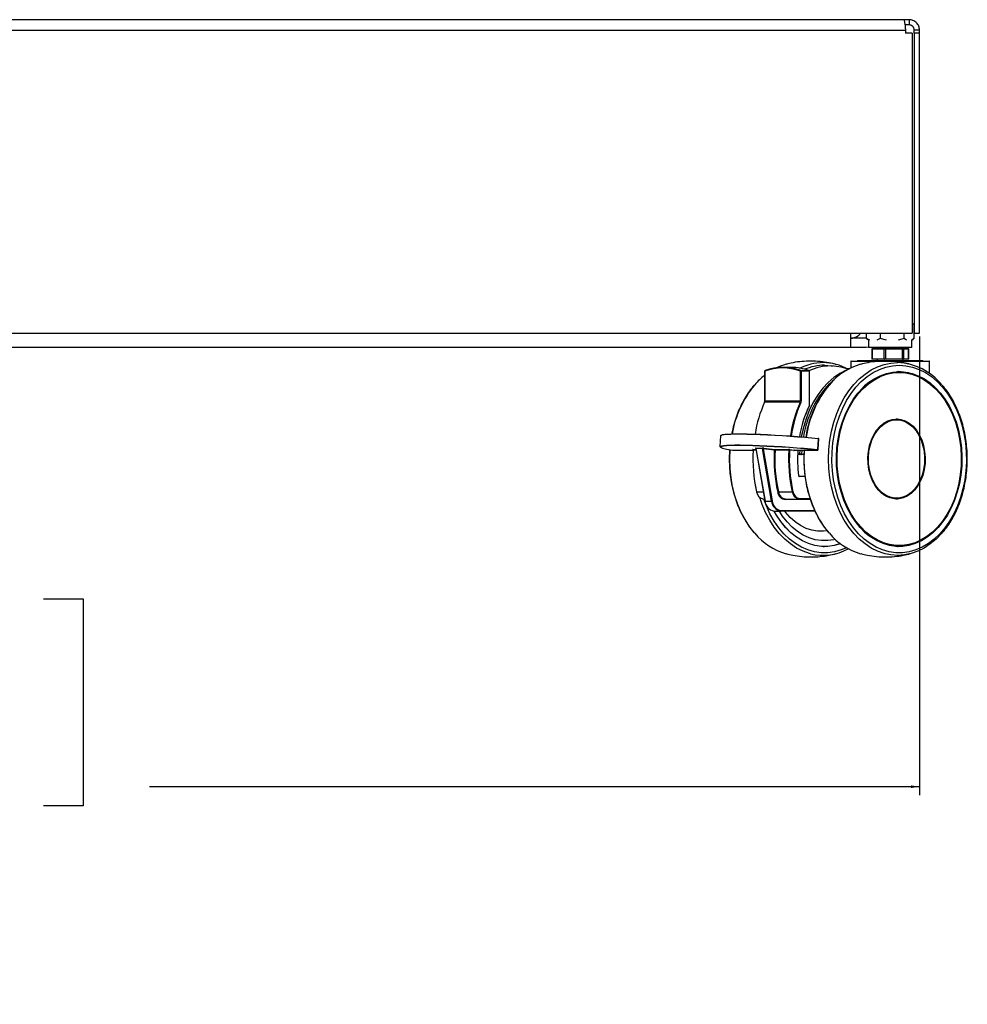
# Model space of a CAD drawing. Header units: millimetres. Extents: x 1684 to 18395, y 701 to 16538.
# Tile 52 of 61: x 15114 to 15840, y 701 to 1455. Entities that reach past the tile are written whole.
import ezdxf

# ---------------------------------------------------------------- set-up
doc = ezdxf.new("R2010")
doc.units = ezdxf.units.MM
doc.header["$LTSCALE"] = 2
doc.layers.add('COMPONENT_GEOMETRY', color=7, linetype='Continuous')
doc.styles.add('SLDTEXTSTYLE0', font='TXT', dxfattribs={"width": 0.75})
doc.dimstyles.new('SLDDIMSTYLE1', dxfattribs={"dimtxt": 100, "dimasz": 6.604, "dimexe": 0, "dimexo": 0.0625, "dimgap": 25, "dimtad": 0, "dimtih": 1, "dimtoh": 1, "dimdec": 1, "dimrnd": 1e-09, "dimzin": 12, "dimdsep": 46, "dimtxsty": 'SLDTEXTSTYLE0', "dimsah": 1, "dimcen": 0.09, "dimadec": 0, "dimazin": 3, "dimtfac": 1, "dimtdec": 1, "dimtofl": 0, "dimtmove": 0, "dimatfit": 3, "dimfxl": 1, "dimfrac": 2, "dimtolj": 1, "dimtzin": 12, "dimarcsym": 0})

# ---------------------------------------------------------------- blocks, each defined once
blk = doc.blocks.new('_D_4')
at = {"layer": 'COMPONENT_GEOMETRY', "color": 7}
for p, q in [((13987.11, 1212.73), (13987.11, 861.42)), ((15803.11, 1212.73), (15803.11, 861.42)), ((14658.09, 1011.8), (14627.62, 1011.8)), ((14627.62, 1011.8), (14627.62, 853.05)), ((15132.12, 1011.8), (15162.59, 1011.8)), ((15162.59, 1011.8), (15162.59, 853.05)), ((13987.11, 867.77), (14576.93, 867.77)), ((15803.11, 867.77), (15213.28, 867.77)), ((14627.62, 853.05), (14658.09, 853.05)), ((15162.59, 853.05), (15132.12, 853.05))]:
    blk.add_line(p, q, dxfattribs=at)
for points in [[(13987.11, 867.77), (13993.71, 866.76), (13993.71, 868.79)], [(15803.11, 867.77), (15796.5, 868.79), (15796.5, 866.76)]]:
    blk.add_solid(points, dxfattribs=at)
at = {"layer": 'COMPONENT_GEOMETRY', "color": 7, "char_height": 100, "attachment_point": 1, "style": 'SLDTEXTSTYLE0'}
for s, insert in [('2\'11.75"', (14658.09, 981.96)), ('908', (14784.27, 832.34))]:
    blk.add_mtext(s, dxfattribs=dict(at, insert=insert))

msp = doc.modelspace()

# ---------------------------------------------------------------- linework, layer by layer
at = {"color": 7, "linetype": 'Continuous', "lineweight": 25}
for p, q in [((15791.11, 1455.27), (13999.11, 1455.27)), ((15795.11, 1455.27), (15791.11, 1455.27)), ((15795.11, 1451.27), (15791.96, 1451.27)), ((15795.11, 1455.27), (15795.11, 1451.27)), ((13997.93, 1447.27), (15792.28, 1447.27)), ((15792.28, 1447.27), (15792.28, 1444.87)), ((15797.48, 1444.87), (15792.28, 1444.87)), ((15797.48, 1444.87), (15797.48, 1215.27)), ((15803.11, 1447.27), (15799.11, 1447.27)), ((15799.11, 1444.87), (15799.11, 1447.27)), ((15803.11, 1444.87), (15799.11, 1444.87)), ((15799.11, 1444.87), (15799.11, 1215.27)), ((15803.11, 1444.87), (15803.11, 1447.27)), ((15803.11, 1215.27), (15803.11, 1444.87)), ((15798.09, 1222.24), (15797.48, 1222.72)), ((15798.89, 1221.54), (15797.48, 1222.58)), ((13992.73, 1215.27), (15797.48, 1215.27)), ((15750.61, 1204.27), (15750.61, 1215.27)), ((15762.4, 1211.13), (15762.4, 1215.27)), ((15773.08, 1215.27), (15773.08, 1211.13)), ((15791.32, 1211.13), (15791.32, 1215.27)), ((15798.89, 1211.13), (15798.89, 1221.54)), ((15799.11, 1215.27), (15803.11, 1215.27)), ((15762.11, 1211.27), (15750.61, 1211.27)), ((15762.4, 1211.28), (15762.11, 1211.27)), ((15762.4, 1211.13), (15763.22, 1210.53)), ((15765.12, 1209.72), (15762.4, 1211.13)), ((15763.17, 1210.47), (15764.15, 1209.7)), ((15764.15, 1209.7), (15764.15, 1204.27)), ((15773.08, 1211.13), (15770.36, 1209.72)), ((15777.74, 1209.71), (15773.08, 1211.13)), ((15791.32, 1211.13), (15786.68, 1209.72)), ((15793.25, 1209.72), (15791.32, 1211.13)), ((15798.89, 1211.13), (15796.96, 1209.72)), ((15797.15, 1209.7), (15798.13, 1210.47)), ((15797.15, 1204.27), (15797.15, 1209.7)), ((15750.61, 1204.27), (14039.61, 1204.27)), ((15762.11, 1204.27), (15750.61, 1204.27)), ((15764.15, 1204.44), (15762.11, 1204.27)), ((15797.15, 1204.27), (15764.15, 1204.27)), ((15766.5, 1203.07), (15766.5, 1195.47)), ((15766.7, 1203.27), (15766.92, 1203.27)), ((15776.03, 1203.07), (15766.77, 1203.07)), ((15766.77, 1203.07), (15766.77, 1195.47)), ((15766.92, 1203.27), (15776.18, 1203.27)), ((15770.65, 1204.27), (15770.65, 1203.27)), ((15776.99, 1203.07), (15776.03, 1203.07)), ((15776.03, 1195.47), (15776.03, 1203.07)), ((15776.18, 1203.27), (15776.94, 1203.27)), ((15776.94, 1203.27), (15790.09, 1203.27)), ((15790.14, 1203.07), (15776.99, 1203.07)), ((15776.99, 1203.07), (15776.99, 1195.47)), ((15790.09, 1203.27), (15790.67, 1203.27)), ((15790.14, 1195.47), (15790.14, 1203.07)), ((15790.87, 1203.07), (15790.14, 1203.07)), ((15790.65, 1203.27), (15790.65, 1204.27)), ((15790.67, 1203.27), (15794.56, 1203.27)), ((15790.87, 1203.07), (15790.87, 1195.47)), ((15794.75, 1203.07), (15790.87, 1203.07)), ((15794.56, 1203.27), (15794.6, 1203.27)), ((15794.75, 1195.47), (15794.75, 1203.07)), ((15794.8, 1195.47), (15794.8, 1203.07)), ((15750.45, 1193.37), (15750.45, 1188.52)), ((15750.85, 1193.77), (15810.45, 1193.77)), ((15755.54, 1194.27), (15755.54, 1193.77)), ((15755.54, 1194.27), (15805.76, 1194.27)), ((15766.92, 1195.27), (15766.7, 1195.27)), ((15766.77, 1195.47), (15776.03, 1195.47)), ((15776.18, 1195.27), (15766.92, 1195.27)), ((15770.65, 1195.27), (15770.65, 1194.27)), ((15776.03, 1195.47), (15776.99, 1195.47)), ((15776.94, 1195.27), (15776.18, 1195.27)), ((15790.09, 1195.27), (15776.94, 1195.27)), ((15776.99, 1195.47), (15790.14, 1195.47)), ((15790.67, 1195.27), (15790.09, 1195.27)), ((15790.14, 1195.47), (15790.87, 1195.47)), ((15790.65, 1194.27), (15790.65, 1195.27)), ((15794.56, 1195.27), (15790.67, 1195.27)), ((15790.87, 1195.47), (15794.75, 1195.47)), ((15794.6, 1195.27), (15794.56, 1195.27)), ((15805.76, 1193.77), (15805.76, 1194.27)), ((15810.85, 1184.24), (15810.85, 1193.37)), ((15684.44, 1186.07), (15684.44, 1163.28)), ((15684.56, 1186.07), (15684.56, 1163.28)), ((15704.81, 1188.92), (15698.5, 1188.92)), ((15711.88, 1163.28), (15711.88, 1186.07)), ((15712.44, 1186.07), (15711.88, 1186.07)), ((15712.23, 1186.46), (15718.54, 1186.46)), ((15712.44, 1186.07), (15712.44, 1163.28)), ((15718.75, 1186.07), (15712.44, 1186.07)), ((15718.75, 1159.98), (15718.75, 1186.07)), ((15718.87, 1159.98), (15718.87, 1186.07)), ((15786.3, 1185.75), (15786.72, 1185.75)), ((15786.72, 1185.75), (15786.37, 1185.75)), ((15787.54, 1185.07), (15786.72, 1185.07)), ((15711.66, 1162.23), (15684.34, 1162.23)), ((15684.56, 1163.28), (15711.88, 1163.28)), ((15712.44, 1163.28), (15711.88, 1163.28)), ((15785.49, 1148.77), (15784.45, 1148.77)), ((15650.73, 1136.53), (15650.21, 1128.36)), ((15725.54, 1134.2), (15725.03, 1126.03)), ((15725.45, 1125.96), (15725.97, 1134.12)), ((15660.81, 1125.57), (15660.84, 1125.57)), ((15660.84, 1125.57), (15675.59, 1125.57)), ((15677.57, 1127.12), (15682.59, 1127.12)), ((15677.72, 1126.77), (15684.67, 1086.62)), ((15682.85, 1126.82), (15677.83, 1126.82)), ((15677.83, 1126.82), (15684.79, 1086.59)), ((15689.8, 1086.59), (15682.85, 1126.82)), ((15683.45, 1126.65), (15690.36, 1086.69)), ((15691.87, 1125.62), (15683.45, 1126.65)), ((15683.75, 1127.05), (15692.17, 1126.02)), ((15692.17, 1126.02), (15702.76, 1126.02)), ((15703.02, 1125.59), (15692.43, 1125.59)), ((15706.75, 1125.17), (15703.59, 1125.55)), ((15703.89, 1125.95), (15707.05, 1125.57)), ((15707.05, 1125.57), (15724.86, 1125.57)), ((15707.08, 1125.57), (15707.05, 1125.57)), ((15707.08, 1125.57), (15724.88, 1125.57)), ((15711.39, 1125.57), (15711.23, 1122.63)), ((15724.88, 1125.57), (15724.86, 1125.57)), ((15711.57, 1122.21), (15709.93, 1122.21)), ((15709.96, 1122.63), (15711.23, 1122.63)), ((15714.58, 1122.21), (15712.5, 1122.21)), ((15710.79, 1105.69), (15715.4, 1105.69)), ((15695.03, 1093.64), (15705.62, 1093.64)), ((15683.77, 1088.07), (15684.42, 1088.07)), ((15684.79, 1086.59), (15689.8, 1086.59)), ((15700.5, 1088.07), (15711.09, 1088.07)), ((15719.35, 1088.07), (15711.09, 1088.07)), ((15784.45, 1088.77), (15785.49, 1088.77)), ((15691.76, 1078.94), (15696.78, 1078.94)), ((15723.01, 1078.94), (15696.78, 1078.94)), ((15729.22, 1051.79), (15730.4, 1051.79)), ((15786.37, 1051.79), (15786.72, 1051.79)), ((15786.72, 1052.47), (15787.54, 1052.47))]:
    msp.add_line(p, q, dxfattribs=at)
at = {"color": 8, "linetype": 'Continuous', "lineweight": 25}
for p, q in [((15766.77, 1203.07), (15766.5, 1203.07)), ((15794.8, 1203.07), (15794.75, 1203.07)), ((15769.56, 1193.37), (15750.45, 1193.37)), ((15766.5, 1195.47), (15766.77, 1195.47)), ((15810.85, 1193.37), (15784.63, 1193.37)), ((15794.75, 1195.47), (15794.8, 1195.47)), ((15684.56, 1186.07), (15684.44, 1186.07)), ((15718.75, 1186.07), (15718.87, 1186.07)), ((15684.56, 1163.28), (15684.44, 1163.28)), ((15718.75, 1159.98), (15718.87, 1159.98)), ((15660.81, 1125.57), (15675.61, 1125.57)), ((15675.44, 1126.02), (15677.85, 1126.02)), ((15677.93, 1125.59), (15675.7, 1125.59)), ((15712.94, 1125.57), (15712.78, 1122.61)), ((15712.78, 1122.61), (15714.6, 1122.61)), ((15715.46, 1105.29), (15711.07, 1105.29)), ((15678.31, 1093.64), (15683.46, 1093.64)), ((15719.5, 1087.67), (15700.22, 1087.67)), ((15711.37, 1088.47), (15719.21, 1088.47)), ((15697.05, 1079.34), (15722.82, 1079.34))]:
    msp.add_line(p, q, dxfattribs=at)
at = {"color": 8, "linetype": 'Continuous', "lineweight": 25, "flags": 128}
for points in [[(15776.75, 1046.2), (15776.07, 1046.38), (15771.03, 1048.14), (15766.14, 1050.58), (15761.44, 1053.68), (15756.99, 1057.4), (15752.81, 1061.72), (15748.96, 1066.58), (15745.48, 1071.95), (15742.38, 1077.77), (15739.71, 1083.98), (15737.49, 1090.53), (15735.74, 1097.35), (15734.48, 1104.37), (15733.71, 1111.54), (15733.46, 1118.77), (15733.71, 1126.01), (15734.48, 1133.17), (15735.74, 1140.2), (15737.49, 1147.02), (15739.71, 1153.57), (15742.38, 1159.78), (15745.48, 1165.6), (15748.96, 1170.97), (15752.81, 1175.83), (15756.99, 1180.15), (15761.44, 1183.87), (15766.14, 1186.97), (15771.03, 1189.41), (15776.07, 1191.17), (15781.21, 1192.23), (15786.4, 1192.59)], [(15718.61, 1186.45), (15718.6, 1186.45), (15718.54, 1186.46)], [(15730.4, 1190.62), (15735.53, 1190.26), (15737.07, 1190.02)], [(15718.75, 1159.98), (15718.79, 1159.94), (15718.82, 1159.9), (15718.84, 1159.86), (15718.84, 1159.83), (15718.83, 1159.81)], [(15676.89, 1061.91), (15673.21, 1066.58), (15669.72, 1071.95), (15666.62, 1077.77), (15663.95, 1083.98), (15661.73, 1090.53), (15659.98, 1097.35), (15658.72, 1104.37), (15657.96, 1111.54), (15657.7, 1118.77), (15657.95, 1125.92)], [(15734.03, 1061.91), (15730.35, 1066.58), (15726.86, 1071.95), (15723.77, 1077.77), (15721.1, 1083.98), (15718.88, 1090.53), (15717.13, 1097.35), (15715.87, 1104.37), (15715.1, 1111.54), (15714.85, 1118.77), (15715.07, 1125.57)], [(15710.51, 1105.95), (15710.55, 1105.97), (15710.59, 1105.98), (15710.62, 1105.99), (15710.62, 1106), (15710.62, 1106)], [(15719.61, 1046.2), (15718.92, 1046.38), (15713.88, 1048.14), (15708.99, 1050.58), (15704.3, 1053.68), (15699.84, 1057.4), (15695.67, 1061.72), (15691.82, 1066.58), (15688.33, 1071.95), (15685.24, 1077.77), (15682.56, 1083.98), (15680.72, 1089.29)], [(15747.12, 1050.82), (15743.11, 1049.15), (15738.08, 1047.73), (15732.97, 1047.02), (15727.83, 1047.02), (15722.72, 1047.73), (15717.68, 1049.15), (15712.78, 1051.26), (15708.04, 1054.04), (15703.53, 1057.47), (15699.29, 1061.5), (15695.35, 1066.11), (15691.77, 1071.24), (15688.56, 1076.84), (15685.78, 1082.85), (15683.82, 1088.07)]]:
    msp.add_lwpolyline(points, dxfattribs=at)
at = {"color": 7, "linetype": 'Continuous', "lineweight": 25, "flags": 128}
for points in [[(15684.71, 1186.45), (15684.72, 1186.45), (15684.78, 1186.46)], [(15748.04, 1187.26), (15747, 1186.82), (15742.16, 1184.32), (15737.51, 1181.15), (15733.13, 1177.35), (15729.04, 1172.94), (15725.29, 1167.99), (15721.91, 1162.53), (15718.95, 1156.62), (15716.44, 1150.33), (15714.39, 1143.72), (15712.83, 1136.85), (15712.63, 1135.78)], [(15787.54, 1190.62), (15792.67, 1190.26), (15797.75, 1189.19), (15802.73, 1187.43), (15807.56, 1184.98), (15812.19, 1181.87), (15816.57, 1178.14), (15820.66, 1173.81), (15824.43, 1168.94), (15827.83, 1163.57), (15830.83, 1157.75), (15833.4, 1151.55), (15835.51, 1145.02), (15837.14, 1138.23), (15838.29, 1131.25), (15838.93, 1124.14), (15839.05, 1116.98), (15838.67, 1109.84), (15837.78, 1102.79), (15836.39, 1095.89), (15834.51, 1089.23), (15832.17, 1082.85), (15829.38, 1076.84), (15826.18, 1071.24), (15822.59, 1066.11), (15818.66, 1061.5), (15814.41, 1057.47), (15809.9, 1054.04), (15805.17, 1051.26), (15800.26, 1049.15), (15795.22, 1047.73), (15790.11, 1047.02), (15784.98, 1047.02), (15779.87, 1047.73), (15774.83, 1049.15), (15769.92, 1051.26), (15765.19, 1054.04), (15760.68, 1057.47), (15756.43, 1061.5), (15752.5, 1066.11), (15748.91, 1071.24), (15745.71, 1076.84), (15742.92, 1082.85), (15740.58, 1089.23), (15738.7, 1095.89), (15737.31, 1102.79), (15736.42, 1109.84), (15736.04, 1116.98), (15736.16, 1124.14), (15736.8, 1131.25), (15737.95, 1138.23), (15739.58, 1145.02), (15741.69, 1151.55), (15744.26, 1157.75), (15747.26, 1163.57), (15750.66, 1168.94), (15754.42, 1173.81), (15758.52, 1178.14), (15762.9, 1181.87), (15767.53, 1184.98), (15772.36, 1187.43), (15777.34, 1189.19), (15782.41, 1190.26), (15787.54, 1190.62)], [(15787.54, 1185.77), (15792.49, 1185.42), (15797.37, 1184.36), (15802.16, 1182.6), (15806.79, 1180.17), (15811.21, 1177.08), (15815.39, 1173.38), (15819.26, 1169.1), (15822.81, 1164.29), (15825.98, 1158.99), (15828.74, 1153.27), (15831.06, 1147.18), (15832.93, 1140.79), (15834.31, 1134.16), (15835.2, 1127.38), (15835.58, 1120.5), (15835.45, 1113.6), (15834.82, 1106.76), (15833.68, 1100.05), (15832.05, 1093.53), (15829.96, 1087.29), (15827.41, 1081.37), (15824.44, 1075.85), (15821.08, 1070.79), (15817.36, 1066.24), (15813.33, 1062.24), (15809.03, 1058.84), (15804.49, 1056.08), (15799.78, 1053.98), (15794.94, 1052.57), (15790.02, 1051.86), (15785.07, 1051.86), (15780.15, 1052.57), (15775.31, 1053.98), (15770.59, 1056.08), (15766.06, 1058.84), (15761.76, 1062.24), (15757.72, 1066.24), (15754.01, 1070.79), (15750.65, 1075.85), (15747.68, 1081.37), (15745.13, 1087.29), (15743.03, 1093.53), (15741.41, 1100.05), (15740.27, 1106.76), (15739.64, 1113.6), (15739.51, 1120.5), (15739.89, 1127.38), (15740.78, 1134.16), (15742.16, 1140.79), (15744.03, 1147.18), (15746.35, 1153.27), (15749.11, 1158.99), (15752.28, 1164.29), (15755.82, 1169.1), (15759.7, 1173.38), (15763.88, 1177.08), (15768.3, 1180.17), (15772.93, 1182.6), (15777.72, 1184.36), (15782.6, 1185.42), (15787.54, 1185.77)], [(15787.54, 1185.07), (15792.43, 1184.72), (15797.27, 1183.67), (15802, 1181.93), (15806.59, 1179.53), (15810.96, 1176.47), (15815.09, 1172.81), (15818.93, 1168.57), (15822.44, 1163.81), (15825.58, 1158.57), (15828.31, 1152.91), (15830.61, 1146.88), (15832.45, 1140.56), (15833.82, 1134), (15834.7, 1127.29), (15835.08, 1120.48), (15834.95, 1113.66), (15834.32, 1106.89), (15833.2, 1100.24), (15831.59, 1093.8), (15829.51, 1087.61), (15826.99, 1081.76), (15824.06, 1076.3), (15820.73, 1071.29), (15817.05, 1066.79), (15813.06, 1062.83), (15808.8, 1059.47), (15804.32, 1056.74), (15799.65, 1054.66), (15794.86, 1053.26), (15789.99, 1052.56), (15785.1, 1052.56), (15780.23, 1053.26), (15775.44, 1054.66), (15770.77, 1056.74), (15766.29, 1059.47), (15762.03, 1062.83), (15758.04, 1066.79), (15754.36, 1071.29), (15751.03, 1076.3), (15748.09, 1081.76), (15745.57, 1087.61), (15743.5, 1093.8), (15741.89, 1100.24), (15740.77, 1106.89), (15740.14, 1113.66), (15740.01, 1120.48), (15740.39, 1127.29), (15741.27, 1134), (15742.64, 1140.56), (15744.48, 1146.88), (15746.78, 1152.91), (15749.51, 1158.57), (15752.65, 1163.81), (15756.16, 1168.57), (15759.99, 1172.81), (15764.12, 1176.47), (15768.5, 1179.53), (15773.08, 1181.93), (15777.82, 1183.67), (15782.66, 1184.72), (15787.54, 1185.07)], [(15785.49, 1149.39), (15788.84, 1149.03), (15792.12, 1147.96), (15795.23, 1146.21), (15798.12, 1143.81), (15800.72, 1140.83), (15802.95, 1137.33), (15804.78, 1133.4), (15806.15, 1129.12), (15807.04, 1124.6), (15807.43, 1119.95), (15807.3, 1115.26), (15806.66, 1110.66), (15805.52, 1106.25), (15803.92, 1102.13), (15801.88, 1098.41), (15799.46, 1095.16), (15796.71, 1092.46), (15793.7, 1090.38), (15790.49, 1088.97), (15787.17, 1088.25), (15783.81, 1088.25), (15780.49, 1088.97), (15777.28, 1090.38), (15774.27, 1092.46), (15771.52, 1095.16), (15769.1, 1098.41), (15767.06, 1102.13), (15765.46, 1106.25), (15764.32, 1110.66), (15763.68, 1115.26), (15763.55, 1119.95), (15763.94, 1124.6), (15764.83, 1129.12), (15766.2, 1133.4), (15768.03, 1137.33), (15770.27, 1140.83), (15772.86, 1143.81), (15775.75, 1146.21), (15778.87, 1147.96), (15782.14, 1149.03), (15785.49, 1149.39)], [(15785.49, 1148.77), (15788.78, 1148.42), (15791.98, 1147.38), (15795.04, 1145.66), (15797.87, 1143.31), (15800.41, 1140.39), (15802.6, 1136.96), (15804.39, 1133.11), (15805.74, 1128.91), (15806.61, 1124.49), (15806.99, 1119.92), (15806.86, 1115.33), (15806.24, 1110.82), (15805.12, 1106.5), (15803.55, 1102.47), (15801.55, 1098.81), (15799.18, 1095.63), (15796.49, 1092.99), (15793.53, 1090.95), (15790.39, 1089.56), (15787.14, 1088.86), (15783.84, 1088.86), (15780.59, 1089.56), (15777.45, 1090.95), (15774.5, 1092.99), (15771.8, 1095.63), (15769.43, 1098.81), (15767.43, 1102.47), (15765.86, 1106.5), (15764.75, 1110.82), (15764.12, 1115.33), (15763.99, 1119.92), (15764.37, 1124.49), (15765.24, 1128.91), (15766.59, 1133.11), (15768.38, 1136.96), (15770.57, 1140.39), (15773.11, 1143.31), (15775.94, 1145.66), (15779, 1147.38), (15782.21, 1148.42), (15785.49, 1148.77)], [(15725.54, 1134.2), (15720.59, 1134.7), (15715.3, 1135.18), (15709.75, 1135.63), (15704.02, 1136.05), (15698.21, 1136.44), (15692.39, 1136.78), (15686.66, 1137.08), (15681.11, 1137.32), (15675.81, 1137.5), (15670.85, 1137.62), (15666.3, 1137.68), (15662.24, 1137.68), (15658.71, 1137.62), (15655.78, 1137.5), (15653.49, 1137.32), (15651.87, 1137.08), (15650.95, 1136.78), (15650.73, 1136.53)], [(15651.16, 1136.95), (15651.37, 1137.15), (15652.28, 1137.44), (15653.89, 1137.68), (15656.16, 1137.86), (15659.07, 1137.99), (15662.56, 1138.05), (15666.6, 1138.05), (15671.11, 1137.99), (15676.02, 1137.86), (15681.28, 1137.68), (15686.79, 1137.44), (15692.46, 1137.15), (15698.23, 1136.81), (15704, 1136.43), (15709.67, 1136.01), (15715.18, 1135.56), (15720.43, 1135.09), (15725.34, 1134.59)], [(15725.34, 1134.59), (15725.38, 1134.59), (15725.42, 1134.57), (15725.46, 1134.53), (15725.49, 1134.48), (15725.52, 1134.42), (15725.54, 1134.35), (15725.54, 1134.28), (15725.54, 1134.2)], [(15650.59, 1127.96), (15650.23, 1128.27), (15650.44, 1128.61), (15651.36, 1128.91), (15652.97, 1129.15), (15655.27, 1129.33), (15658.2, 1129.45), (15661.72, 1129.52), (15665.79, 1129.52), (15670.34, 1129.45), (15675.3, 1129.33), (15680.6, 1129.15), (15686.15, 1128.91), (15691.88, 1128.61), (15697.69, 1128.27), (15703.51, 1127.89), (15709.23, 1127.46), (15714.78, 1127.01), (15720.08, 1126.53), (15725.03, 1126.03)], [(15724.78, 1125.63), (15719.86, 1126.12), (15714.62, 1126.6), (15709.11, 1127.05), (15703.43, 1127.47), (15697.67, 1127.85), (15691.9, 1128.19), (15686.22, 1128.48), (15680.71, 1128.72), (15675.46, 1128.9), (15670.54, 1129.02), (15666.03, 1129.08), (15662, 1129.08), (15658.5, 1129.02), (15655.6, 1128.9), (15653.33, 1128.72), (15651.72, 1128.48), (15650.81, 1128.19), (15650.6, 1127.85), (15651.11, 1127.47), (15652.31, 1127.05), (15654.2, 1126.6), (15656.75, 1126.12), (15659.91, 1125.63)], [(15724.86, 1125.57), (15724.94, 1125.57), (15724.99, 1125.57), (15725.02, 1125.58), (15725.03, 1125.59), (15725, 1125.59), (15724.95, 1125.61), (15724.87, 1125.62), (15724.78, 1125.63)], [(15684.67, 1086.62), (15684.68, 1086.61), (15684.7, 1086.6), (15684.74, 1086.6), (15684.79, 1086.59)], [(15742.49, 1053.93), (15737.79, 1052.57), (15732.87, 1051.86), (15727.93, 1051.86), (15723, 1052.57), (15718.16, 1053.98), (15713.45, 1056.08), (15708.92, 1058.84), (15704.61, 1062.24), (15700.58, 1066.24), (15696.86, 1070.79), (15693.5, 1075.85), (15691.76, 1078.94)], [(15742.47, 1053.95), (15737.79, 1052.59), (15732.87, 1051.88), (15727.93, 1051.88), (15723.01, 1052.59), (15718.17, 1054), (15713.45, 1056.1), (15708.92, 1058.86), (15704.62, 1062.26), (15700.59, 1066.25), (15696.87, 1070.81), (15693.51, 1075.87), (15691.78, 1078.94)], [(15738.57, 1057.22), (15737.54, 1056.97), (15732.79, 1056.26), (15728.01, 1056.26), (15723.26, 1056.97), (15718.59, 1058.38), (15714.05, 1060.47), (15709.7, 1063.23), (15705.58, 1066.61), (15701.75, 1070.58), (15698.23, 1075.1), (15695.77, 1078.94)], [(15732.08, 1063.82), (15729.61, 1063.51), (15725.08, 1063.51), (15720.58, 1064.23), (15716.16, 1065.67), (15711.89, 1067.79), (15707.83, 1070.58), (15704.01, 1074), (15700.51, 1078), (15699.79, 1078.94)], [(15820.11, 1061.87), (15819.98, 1061.72), (15815.81, 1057.4), (15811.35, 1053.68), (15806.65, 1050.58), (15801.76, 1048.14), (15796.72, 1046.38), (15791.59, 1045.32), (15786.4, 1044.96), (15781.21, 1045.32), (15776.75, 1046.2)]]:
    msp.add_lwpolyline(points, dxfattribs=at)
at = {"color": 7, "linetype": 'Continuous', "lineweight": 25}
for centre, radius, start, end in [((15750.11, 1221.27), 10, 272.86598, 323.1301), ((15766.7, 1203.07), 0.2, 90, 180), ((15766.95, 1203.1), 0.179, 100.35914, 187.52319), ((15776.21, 1203.1), 0.179, 100.35914, 187.52319), ((15776.74, 1203.12), 0.257, 349.36484, 36.49359), ((15789.89, 1203.12), 0.257, 349.36484, 36.49359), ((15790.67, 1203.08), 0.196, 358.78838, 88.73483), ((15794.56, 1203.08), 0.196, 358.78838, 88.73483), ((15794.6, 1203.07), 0.2, 0, 90), ((15728.98, 1152.37), 40.22, 60.93705, 89.6176), ((15750.85, 1193.37), 0.4, 90, 180), ((15766.7, 1195.47), 0.2, 180, 270), ((15766.95, 1195.45), 0.179, 172.47681, 259.64086), ((15776.21, 1195.45), 0.179, 172.47681, 259.64086), ((15776.74, 1195.43), 0.257, 323.50641, 10.63516), ((15784.61, 1146.95), 45.68, 38.88421, 87.75856), ((15789.89, 1195.43), 0.257, 323.50641, 10.63516), ((15790.67, 1195.47), 0.196, 271.26517, 1.21162), ((15794.56, 1195.47), 0.196, 271.26517, 1.21162), ((15794.6, 1195.47), 0.2, 270, 0), ((15810.45, 1193.37), 0.4, 0, 90), ((15684.84, 1186.07), 0.4, 110.06335, 180), ((15698.22, 1149.2), 39.32, 69.67384, 110.32616), ((15698.5, 1149.4), 39.52, 69.67384, 110.32616), ((15711.42, 1151.22), 41.47, 104.77849, 115.65539), ((15704.73, 1149.01), 39.92, 69.74851, 89.87173), ((15712.31, 1186.03), 0.432, 100.0049, 174.92788), ((15712.04, 1186.1), 0.4, 355.00414, 61.88839), ((15734.72, 1152.26), 37.79, 71.45098, 115.89333), ((15718.35, 1186.1), 0.4, 355.00414, 61.88839), ((15718.47, 1186.07), 0.4, 0, 69.93665), ((15771, 1145.29), 47.82, 105.78211, 140.55474), ((15787.8, 1145.43), 39.66, 91.56375, 138.28923), ((15785.19, 1144.8), 40.98, 42.83823, 87.86691), ((15720.21, 1138.23), 57.24, 128.668, 139.13467), ((15778.97, 1120.86), 103.28, 156.38159, 170.53974), ((15684.32, 1162.12), 0.121, 78.80903, 143.95735), ((15681.95, 1163.27), 2.61, 336.66257, 0.33844), ((15806.57, 1120.75), 103.58, 156.39234, 171.30189), ((15806.62, 1120.75), 103.06, 156.39128, 171.27816), ((15709.26, 1163.27), 2.61, 336.66257, 0.33844), ((15711.6, 1161.32), 0.92, 50.28901, 85.94202), ((15709.31, 1163.27), 3.13, 336.66257, 0.33844), ((15794.63, 1122.22), 81.57, 145.61232, 170.52593), ((15800.44, 1120.94), 90.54, 154.45646, 170.49506), ((15799.94, 1120.94), 90.03, 154.45553, 170.43841), ((15718.73, 1159.88), 0.123, 259.57249, 324.5261), ((15718.47, 1159.98), 0.4, 334.12703, 0), ((15784.61, 1132.19), 16.59, 90.54636, 122.24078), ((15784.24, 1132.24), 17.16, 54.5691, 87.53851), ((15660.88, 1133.37), 7.8, 262.84461, 269.53916), ((15675.33, 1125.66), 0.382, 349.85156, 72.47281), ((15789.22, 1118.75), 113.73, 176.55271, 192.75882), ((15788.68, 1118.75), 113.18, 176.55462, 192.75883), ((15677.49, 1126.79), 0.339, 3.96606, 75.63892), ((15682.51, 1126.79), 0.339, 3.96606, 75.63892), ((15683.83, 1126.68), 0.382, 101.71078, 183.65216), ((15805.93, 1118.75), 114.28, 176.55271, 192.75882), ((15692.25, 1125.65), 0.382, 101.71078, 183.65216), ((15692.48, 1131.36), 5.77, 263.85293, 269.46866), ((15692.05, 1125.66), 0.382, 349.85156, 72.47281), ((15805.95, 1118.75), 113.73, 176.55271, 192.75882), ((15702.65, 1125.66), 0.382, 349.85156, 72.47281), ((15816.54, 1118.75), 113.73, 176.55271, 192.75882), ((15816.56, 1118.75), 113.18, 176.55462, 192.75883), ((15703.97, 1125.58), 0.382, 101.71078, 183.65216), ((15707.13, 1125.19), 0.382, 101.71078, 183.65216), ((15811.92, 1118.78), 102.22, 176.19274, 187.20802), ((15811.37, 1118.78), 101.66, 176.17189, 187.20802), ((15724.65, 1125.99), 0.387, 289.58451, 5.7912), ((15711.61, 1122.58), 0.378, 173.18549, 264.85237), ((15712.43, 1122.55), 0.356, 281.95471, 8.29993), ((15710.54, 1105.86), 0.161, 59.37249, 101.58049), ((15711.17, 1105.95), 0.669, 180.03997, 261.03775), ((15710.72, 1105.34), 0.356, 351.70007, 78.04529), ((15684.59, 1094.34), 6.33, 186.37737, 262.54378), ((15695.09, 1092.06), 1.58, 92.08406, 112.73717), ((15701.32, 1094.34), 6.33, 186.37737, 262.54378), ((15705.57, 1095.21), 1.58, 272.08406, 292.73717), ((15711.91, 1094.34), 6.33, 186.37737, 262.54378), ((15712.15, 1094.43), 6.01, 186.37737, 262.54378), ((15692.93, 1087.01), 8.15, 182.91888, 261.73279), ((15689.75, 1088.63), 2.04, 271.5674, 287.53096), ((15697.95, 1087.01), 8.15, 182.91888, 261.73279), ((15698.18, 1087.09), 7.83, 182.91888, 261.73279), ((15701.08, 1094.25), 6.64, 186.37737, 262.54378), ((15700.57, 1087.72), 0.356, 101.95471, 188.29993), ((15711.02, 1088.42), 0.356, 281.95471, 8.29993), ((15784.62, 1105.39), 16.62, 237.79014, 269.42274), ((15784.22, 1105.34), 17.19, 272.49287, 305.39953), ((15696.7, 1079.29), 0.356, 281.95471, 8.29993), ((15788.02, 1092.6), 40.14, 222.00632, 268.14086), ((15785.88, 1091.27), 39.47, 270.60567, 318.05524), ((15714.65, 1093.47), 49.21, 219.89595, 253.74868), ((15771.79, 1093.47), 49.21, 219.89595, 253.74868), ((15729.27, 1084.33), 39.33, 255.78388, 299.30146)]:
    msp.add_arc(centre, radius, start, end, dxfattribs=at)
at = {"color": 8, "linetype": 'Continuous', "lineweight": 25}
for centre, radius, start, end in [((15729.5, 1152.54), 40.05, 90.3505, 117.47843), ((15684.85, 1186.17), 0.31, 117.57154, 198.99581), ((15730.59, 1151.94), 38.68, 90.29078, 113.99037), ((15773.77, 1135.72), 56.73, 129.5231, 144.96501), ((15738.93, 1124.2), 80.59, 140.30455, 170.14212), ((15796.62, 1123.85), 81.23, 140.35618, 171.77517), ((15725.54, 1132.95), 1.25, 69.83838, 89.65829), ((15706.76, 1125.73), 0.561, 268.9296, 343.01961), ((15725.06, 1125), 1.03, 67.7875, 91.70592)]:
    msp.add_arc(centre, radius, start, end, dxfattribs=at)
at = {"color": 7, "linetype": 'Continuous', "lineweight": 25}
for centre, major_axis, ratio, start_param, end_param in [((15678.18, 1127.05), (0.821, -0.054), 0.060547, 2.399292, 3.970088), ((15683.19, 1127.05), (0.821, -0.054), 0.060547, 0.828496, 2.399292), ((15683.17, 1126.65), (0.426, -0.135), 0.233458, 0.933943, 2.50474)]:
    msp.add_ellipse(centre, major_axis=major_axis, ratio=ratio, start_param=start_param, end_param=end_param, dxfattribs=at)
at = {"color": 8, "linetype": 'Continuous', "lineweight": 25}
msp.add_ellipse((15678.15, 1126.65), major_axis=(0.426, -0.135), ratio=0.233458, start_param=2.50474, end_param=3.25871, dxfattribs=at)
at = {"color": 7, "linetype": 'Continuous', "lineweight": 25}
for points, knots in [([(15791.11, 1455.27), (15791.15, 1455.16), (15791.21, 1455), (15791.48, 1453.99), (15791.69, 1452.97), (15791.91, 1451.71), (15792.17, 1449.85), (15792.23, 1448.29), (15792.28, 1447.27)], [0, 0, 0, 0, 0.241165, 0.369516, 0.5, 0.630484, 0.758835, 1, 1, 1, 1]), ([(15803.11, 1447.27), (15803, 1448.29), (15802.83, 1449.85), (15801.83, 1451.71), (15800.8, 1452.97), (15799.54, 1453.99), (15797.68, 1455), (15796.12, 1455.16), (15795.11, 1455.27)], [0, 0, 0, 0, 0.241165, 0.369516, 0.5, 0.630484, 0.758835, 1, 1, 1, 1]), ([(15799.11, 1447.27), (15799.09, 1447.52), (15799.06, 1448.04), (15798.76, 1449.05), (15798.01, 1450.18), (15796.88, 1450.93), (15795.87, 1451.23), (15795.35, 1451.26), (15795.11, 1451.27)], [0, 0, 0, 0, 0.11666, 0.240366, 0.5, 0.759634, 0.88334, 1, 1, 1, 1]), ([(15786.01, 1204.14), (15784.87, 1204.09), (15783.09, 1204), (15780.46, 1203.9), (15778.57, 1203.82), (15776.64, 1203.73), (15774.34, 1203.63), (15772.83, 1203.54), (15771.48, 1203.43), (15770.79, 1203.37), (15770.76, 1203.3), (15770.75, 1203.29)], [0, 0, 0, 0, 0.1844216, 0.2858722, 0.3813211, 0.4615089, 0.5784396, 0.7624115, 0.7737842, 0.9525701, 1, 1, 1, 1]), ([(15789.55, 1204.27), (15789.01, 1204.23), (15787.91, 1204.15), (15785.4, 1204.03), (15782.52, 1203.9), (15779.45, 1203.78), (15776.49, 1203.66), (15773.91, 1203.53), (15771.88, 1203.41), (15771.19, 1203.33), (15770.84, 1203.28)], [0, 0, 0, 0, 0.12289, 0.248121, 0.373515, 0.498719, 0.624109, 0.749348, 0.874689, 1, 1, 1, 1]), ([(15771.65, 1203.27), (15771.81, 1203.3), (15772.03, 1203.33), (15773.08, 1203.4), (15774.67, 1203.49), (15776.72, 1203.59), (15777.92, 1203.64), (15778.3, 1203.66), (15779.7, 1203.71), (15782.46, 1203.82), (15784.83, 1203.93), (15786.01, 1203.99)], [0, 0, 0, 0, 0.087507, 0.126293, 0.315729, 0.476288, 0.521978, 0.53612, 0.544457, 0.772331, 1, 1, 1, 1]), ([(15719.95, 1193.77), (15717.65, 1193.71), (15713.07, 1193.58), (15706.66, 1192.71), (15702.63, 1191.71), (15700.82, 1191.26)], [0, 0, 0, 0, 0.356609, 0.710555, 1, 1, 1, 1]), ([(15739.01, 1191.26), (15737.3, 1191.69), (15733.33, 1192.7), (15726.94, 1193.57), (15722.27, 1193.71), (15719.95, 1193.77)], [0, 0, 0, 0, 0.273718, 0.637706, 1, 1, 1, 1]), ([(15777.09, 1193.77), (15774.79, 1193.71), (15770.21, 1193.58), (15763.81, 1192.71), (15759.78, 1191.71), (15757.97, 1191.26)], [0, 0, 0, 0, 0.356609, 0.710555, 1, 1, 1, 1]), ([(15770.6, 1194.75), (15770.56, 1194.74), (15770.46, 1194.72), (15770.57, 1194.7), (15770.64, 1194.69)], [0, 0, 0, 0, 0.324153, 1, 1, 1, 1]), ([(15796.15, 1191.26), (15794.45, 1191.69), (15790.47, 1192.7), (15784.09, 1193.57), (15779.42, 1193.71), (15777.09, 1193.77)], [0, 0, 0, 0, 0.2737177, 0.6377065, 1, 1, 1, 1]), ([(15749.75, 1187.98), (15749.5, 1187.94), (15748.86, 1187.84), (15747.68, 1187.88), (15746.89, 1188.05), (15746.81, 1188.08), (15746.78, 1188.09)], [0, 0, 0, 0, 0.236697, 0.597692, 0.855492, 1, 1, 1, 1]), ([(15676.56, 1175.47), (15676.53, 1175.44), (15675.19, 1174.03), (15672.79, 1170.78), (15669.44, 1165.74), (15666.48, 1160.24), (15663.89, 1154.4), (15661.73, 1148.24), (15660.16, 1142.75), (15659.5, 1139.27), (15659.26, 1137.98)], [0, 0, 0, 0, 0.003396, 0.154596, 0.305951, 0.457402, 0.608904, 0.760426, 0.911947, 1, 1, 1, 1]), ([(15733.71, 1175.47), (15733.68, 1175.44), (15732.33, 1174.03), (15729.94, 1170.78), (15726.59, 1165.74), (15723.63, 1160.24), (15721.04, 1154.4), (15718.86, 1148.24), (15717.1, 1141.93), (15716.29, 1137.6), (15715.9, 1135.48)], [0, 0, 0, 0, 0.003211, 0.146173, 0.28928, 0.432479, 0.575727, 0.718992, 0.862257, 1, 1, 1, 1]), ([(15820.46, 1062.1), (15820.64, 1062.29), (15822.12, 1063.87), (15824.64, 1067.31), (15827.94, 1072.41), (15830.86, 1077.95), (15833.41, 1083.83), (15835.54, 1090.01), (15837.26, 1096.44), (15838.53, 1103.05), (15839.36, 1109.8), (15839.73, 1116.63), (15839.64, 1123.47), (15839.1, 1130.28), (15838.11, 1136.99), (15836.67, 1143.54), (15834.79, 1149.89), (15832.5, 1155.96), (15829.81, 1161.73), (15826.73, 1167.11), (15823.64, 1171.7), (15821.44, 1174.27), (15820.5, 1175.37)], [0, 0, 0, 0, 0.00715, 0.060028, 0.112958, 0.16592, 0.218898, 0.271882, 0.324865, 0.377845, 0.430822, 0.483799, 0.536776, 0.589758, 0.642745, 0.695741, 0.748748, 0.801767, 0.854798, 0.907837, 0.960874, 1, 1, 1, 1]), ([(15684.44, 1163.28), (15684.44, 1163.1), (15684.42, 1162.71), (15684.29, 1162.37), (15684.22, 1162.19)], [0, 0, 0, 0, 0.471573, 1, 1, 1, 1]), ([(15725.96, 1134.12), (15725.96, 1134.14), (15725.97, 1134.2), (15725.94, 1134.3), (15725.89, 1134.4), (15725.82, 1134.47), (15725.75, 1134.51), (15725.69, 1134.54), (15725.63, 1134.55), (15725.54, 1134.57), (15725.43, 1134.58), (15725.36, 1134.59)], [0, 0, 0, 0, 0.039092, 0.174009, 0.282323, 0.374864, 0.455035, 0.523652, 0.592932, 0.711573, 1, 1, 1, 1]), ([(15657.67, 1125.98), (15657.56, 1124.55), (15657.29, 1120.85), (15657.37, 1114.84), (15657.85, 1108.03), (15658.8, 1101.31), (15660.19, 1094.73), (15662.01, 1088.36), (15664.26, 1082.25), (15666.9, 1076.45), (15669.94, 1071.02), (15673.13, 1066.2), (15675.46, 1063.43), (15676.54, 1062.15)], [0, 0, 0, 0, 0.060123, 0.155447, 0.250777, 0.346117, 0.441472, 0.536846, 0.632242, 0.727659, 0.823092, 0.918524, 1, 1, 1, 1]), ([(15675.44, 1126.02), (15675.4, 1126.02), (15675.31, 1126.02), (15675.22, 1126.01), (15675.21, 1126), (15675.28, 1125.98), (15675.4, 1125.96), (15675.46, 1125.95)], [0, 0, 0, 0, 0.141217, 0.35591, 0.570606, 0.785303, 1, 1, 1, 1]), ([(15675.33, 1125.97), (15675.33, 1125.97), (15675.32, 1125.98), (15675.33, 1125.97), (15675.36, 1125.96), (15675.42, 1125.94), (15675.5, 1125.87), (15675.56, 1125.77), (15675.6, 1125.66), (15675.59, 1125.6), (15675.58, 1125.58)], [0, 0, 0, 0, 0.006004, 0.113579, 0.195358, 0.295907, 0.48301, 0.69119, 0.922647, 1, 1, 1, 1]), ([(15677.47, 1127.07), (15677.47, 1127.07), (15677.47, 1127.07), (15677.49, 1127.07), (15677.52, 1127.05), (15677.59, 1127.01), (15677.66, 1126.94), (15677.71, 1126.85), (15677.72, 1126.78), (15677.72, 1126.77)], [0, 0, 0, 0, 0.072819, 0.178098, 0.28119, 0.4272, 0.653102, 0.905768, 1, 1, 1, 1]), ([(15703.89, 1125.95), (15703.85, 1125.96), (15703.73, 1125.97), (15703.51, 1125.99), (15703.23, 1126.01), (15702.97, 1126.02), (15702.83, 1126.02), (15702.76, 1126.02)], [0, 0, 0, 0, 0.141233, 0.355927, 0.570619, 0.785309, 1, 1, 1, 1]), ([(15703.02, 1125.59), (15703.06, 1125.59), (15703.13, 1125.59), (15703.26, 1125.58), (15703.39, 1125.57), (15703.51, 1125.56), (15703.56, 1125.56), (15703.59, 1125.55)], [0, 0, 0, 0, 0.214687, 0.429376, 0.644068, 0.858765, 1, 1, 1, 1]), ([(15714.79, 1125.57), (15714.69, 1124.27), (15714.44, 1120.71), (15714.52, 1114.84), (15714.99, 1108.03), (15715.94, 1101.31), (15717.33, 1094.73), (15719.16, 1088.36), (15721.4, 1082.25), (15724.05, 1076.45), (15727.08, 1071.02), (15730.28, 1066.2), (15732.61, 1063.43), (15733.68, 1062.15)], [0, 0, 0, 0, 0.054629, 0.150509, 0.246396, 0.342294, 0.438207, 0.534139, 0.630092, 0.726067, 0.822057, 0.918048, 1, 1, 1, 1]), ([(15724.88, 1125.57), (15724.94, 1125.57), (15725.02, 1125.57), (15725.11, 1125.58), (15725.2, 1125.6), (15725.29, 1125.65), (15725.37, 1125.73), (15725.44, 1125.84), (15725.44, 1125.92), (15725.45, 1125.95)], [0, 0, 0, 0, 0.2717723, 0.4058765, 0.4972939, 0.6076951, 0.7378642, 0.8879001, 1, 1, 1, 1]), ([(15711.23, 1122.63), (15711.3, 1122.63), (15711.43, 1122.63), (15711.74, 1122.63), (15712.07, 1122.62), (15712.41, 1122.61), (15712.65, 1122.61), (15712.76, 1122.61), (15712.78, 1122.61)], [0, 0, 0, 0, 0.1876255, 0.3752373, 0.5628492, 0.7506087, 0.9385912, 1, 1, 1, 1]), ([(15712.5, 1122.21), (15712.49, 1122.21), (15712.42, 1122.21), (15712.28, 1122.21), (15712.08, 1122.21), (15711.88, 1122.21), (15711.69, 1122.21), (15711.61, 1122.21), (15711.57, 1122.21)], [0, 0, 0, 0, 0.061442, 0.249511, 0.43731, 0.624903, 0.812451, 1, 1, 1, 1]), ([(15710.79, 1105.69), (15710.79, 1105.69), (15710.78, 1105.69), (15710.73, 1105.73), (15710.68, 1105.81), (15710.64, 1105.91), (15710.63, 1105.98), (15710.62, 1106)], [0, 0, 0, 0, 0.293724, 0.508169, 0.695408, 0.891841, 1, 1, 1, 1]), ([(15700.88, 1046.29), (15702.59, 1045.85), (15706.57, 1044.84), (15712.95, 1044.01), (15719.91, 1043.66), (15726.81, 1043.99), (15733.22, 1044.83), (15737.24, 1045.83), (15739.05, 1046.28)], [0, 0, 0, 0, 0.137065, 0.318856, 0.49912, 0.677887, 0.855201, 1, 1, 1, 1]), ([(15758.03, 1046.29), (15759.74, 1045.85), (15763.72, 1044.84), (15770.1, 1044.01), (15777.06, 1043.66), (15783.96, 1043.99), (15790.36, 1044.83), (15794.39, 1045.83), (15796.19, 1046.28)], [0, 0, 0, 0, 0.1370648, 0.3188558, 0.4991197, 0.6778873, 0.855201, 1, 1, 1, 1])]:
    msp.add_open_spline(points, degree=3, knots=knots, dxfattribs=at)
at = {"color": 8, "linetype": 'Continuous', "lineweight": 25}
msp.add_open_spline([(15675.6, 1125.58), (15675.6, 1125.58), (15675.59, 1125.59), (15675.64, 1125.59), (15675.69, 1125.59), (15675.7, 1125.59)], degree=3, knots=[0, 0, 0, 0, 0.275329, 0.712469, 1, 1, 1, 1], dxfattribs=at)

# ---------------------------------------------------------------- dimensions: what is measured, and where the dimension line sits
at = {"layer": 'COMPONENT_GEOMETRY', "color": 7}
dim = msp.add_linear_dim(base=(15803.11, 867.77), p1=(13987.11, 1215.27), p2=(15803.11, 1215.27), dimstyle='SLDDIMSTYLE1', dxfattribs=at)
dim.commit()
dim.dimension.update_dxf_attribs({"geometry": '_D_4', "text_midpoint": (14895.11, 867.77), "dimtype": 160})

doc.saveas('drawing.dxf')
